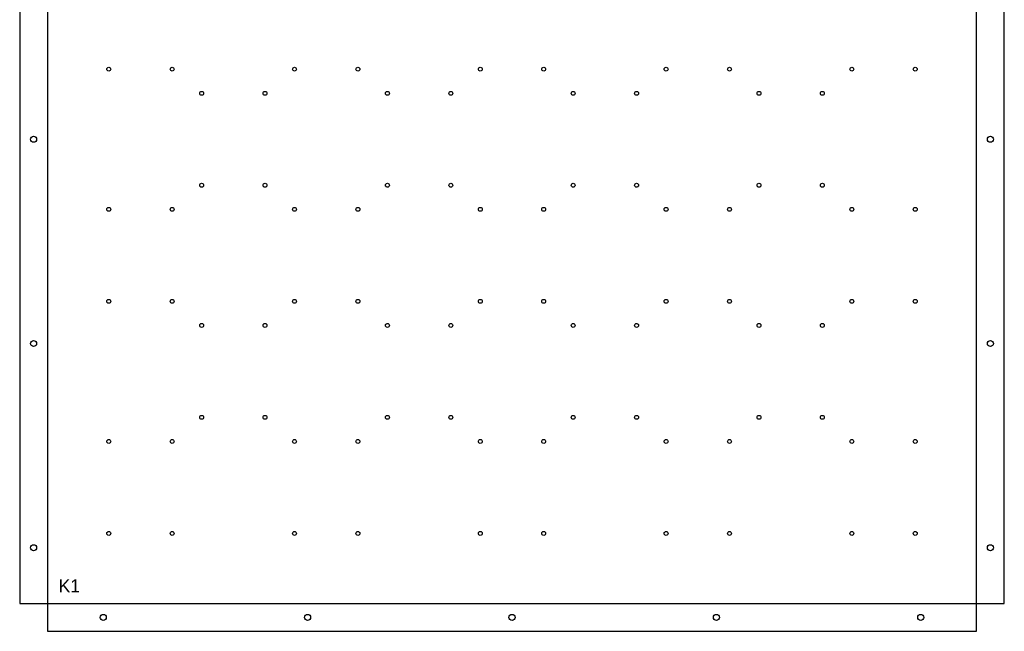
# Model space of a CAD drawing. Header units: millimetres. Extents: x 10 to 1253, y 10 to 2873.
# Tile 1 of 6: x 10 to 1070, y 10 to 669. Entities that reach past the tile are written whole.
import ezdxf

# ---------------------------------------------------------------- set-up
doc = ezdxf.new("R2010")
doc.units = ezdxf.units.MM
for name, color, linetype in [('BEND_IN', 6, 'CONTINUOUS'), ('CUT', 1, 'CONTINUOUS'), ('MARK', 5, 'CONTINUOUS')]:
    doc.layers.add(name, color=color, linetype=linetype)

msp = doc.modelspace()

# ---------------------------------------------------------------- linework, layer by layer
at = {"layer": 'BEND_IN'}
for p, q in [((40, 1040), (40, 40)), ((1040, 40), (1040, 1040)), ((40, 40), (1040, 40))]:
    msp.add_line(p, q, dxfattribs=at)
at = {"layer": 'CUT'}
msp.add_lwpolyline([(40, 10), (1040, 10), (1040, 40), (1070, 40), (1070, 1040), (1040, 1040), (1040, 1070), (40, 1070), (40, 1040), (10, 1040), (10, 40), (40, 40)], close=True, dxfattribs=at)
for centre, radius in [((105.867, 615.482), 2.1), ((174.133, 615.482), 2.1), ((305.867, 615.482), 2.1), ((374.133, 615.482), 2.1), ((505.867, 615.482), 2.1), ((574.133, 615.482), 2.1), ((705.867, 615.482), 2.1), ((774.133, 615.482), 2.1), ((905.867, 615.482), 2.1), ((974.133, 615.482), 2.1), ((205.867, 589.518), 2.1), ((274.133, 589.518), 2.1), ((405.867, 589.518), 2.1), ((474.133, 589.518), 2.1), ((605.867, 589.518), 2.1), ((674.133, 589.518), 2.1), ((805.867, 589.518), 2.1), ((874.133, 589.518), 2.1), ((25, 540), 3.25), ((1055, 540), 3.25), ((205.867, 490.482), 2.1), ((274.133, 490.482), 2.1), ((405.867, 490.482), 2.1), ((474.133, 490.482), 2.1), ((605.867, 490.482), 2.1), ((674.133, 490.482), 2.1), ((805.867, 490.482), 2.1), ((874.133, 490.482), 2.1), ((105.867, 464.518), 2.1), ((174.133, 464.518), 2.1), ((305.867, 464.518), 2.1), ((374.133, 464.518), 2.1), ((505.867, 464.518), 2.1), ((574.133, 464.518), 2.1), ((705.867, 464.518), 2.1), ((774.133, 464.518), 2.1), ((905.867, 464.518), 2.1), ((974.133, 464.518), 2.1), ((105.867, 365.482), 2.1), ((174.133, 365.482), 2.1), ((305.867, 365.482), 2.1), ((374.133, 365.482), 2.1), ((505.867, 365.482), 2.1), ((574.133, 365.482), 2.1), ((705.867, 365.482), 2.1), ((774.133, 365.482), 2.1), ((905.867, 365.482), 2.1), ((974.133, 365.482), 2.1), ((205.867, 339.518), 2.1), ((274.133, 339.518), 2.1), ((405.867, 339.518), 2.1), ((474.133, 339.518), 2.1), ((605.867, 339.518), 2.1), ((674.133, 339.518), 2.1), ((805.867, 339.518), 2.1), ((874.133, 339.518), 2.1), ((25, 320), 3.25), ((1055, 320), 3.25), ((205.867, 240.482), 2.1), ((274.133, 240.482), 2.1), ((405.867, 240.482), 2.1), ((474.133, 240.482), 2.1), ((605.867, 240.482), 2.1), ((674.133, 240.482), 2.1), ((805.867, 240.482), 2.1), ((874.133, 240.482), 2.1), ((105.867, 214.518), 2.1), ((174.133, 214.518), 2.1), ((305.867, 214.518), 2.1), ((374.133, 214.518), 2.1), ((505.867, 214.518), 2.1), ((574.133, 214.518), 2.1), ((705.867, 214.518), 2.1), ((774.133, 214.518), 2.1), ((905.867, 214.518), 2.1), ((974.133, 214.518), 2.1), ((105.867, 115.482), 2.1), ((174.133, 115.482), 2.1), ((305.867, 115.482), 2.1), ((374.133, 115.482), 2.1), ((505.867, 115.482), 2.1), ((574.133, 115.482), 2.1), ((705.867, 115.482), 2.1), ((774.133, 115.482), 2.1), ((905.867, 115.482), 2.1), ((974.133, 115.482), 2.1), ((25, 100), 3.25), ((1055, 100), 3.25), ((100, 25), 3.25), ((320, 25), 3.25), ((540, 25), 3.25), ((760, 25), 3.25), ((980, 25), 3.25)]:
    msp.add_circle(centre, radius, dxfattribs=at)

# ---------------------------------------------------------------- texts
at = {"layer": 'MARK'}
msp.add_text('K1', height=14, dxfattribs=at).set_placement((52, 52))

doc.saveas('drawing.dxf')
